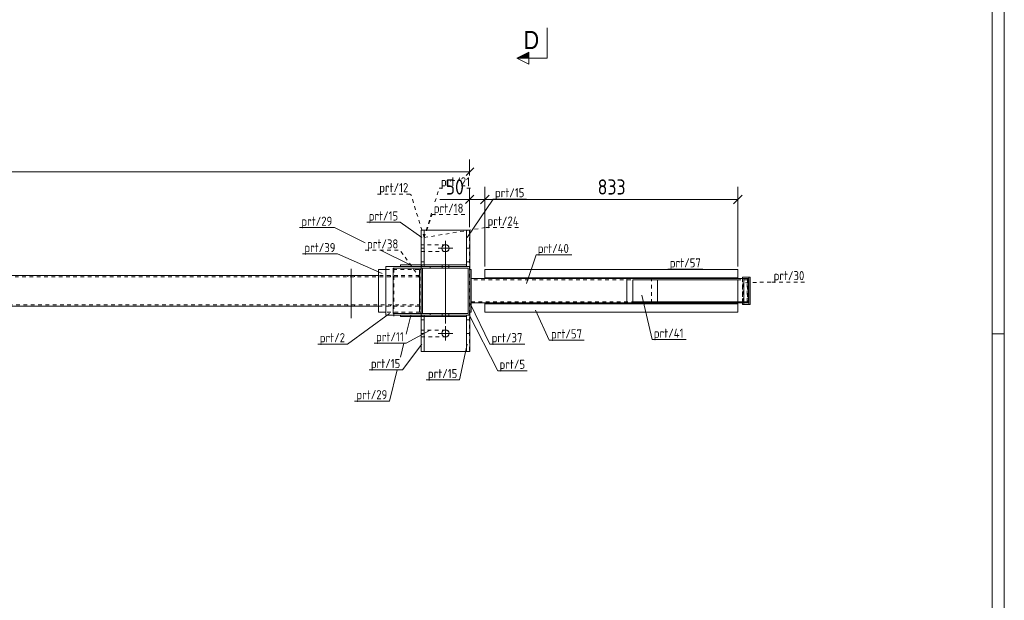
# Model space of a CAD drawing. Header units: millimetres. Extents: x 1 to 1188, y 1 to 840.
# Tile 5 of 7: x 864 to 1188, y 210 to 401. Entities that reach past the tile are written whole.
import ezdxf

# ---------------------------------------------------------------- set-up
doc = ezdxf.new("R2010")
doc.units = ezdxf.units.MM
doc.header["$LTSCALE"] = 0.6
doc.linetypes.add('XKITLINE00', pattern=[0])
doc.linetypes.add('XKITLINE02', pattern=[4, 2, -2])
for name, color, linetype, lineweight in [('Bolt', 7, 'Continuous', 0), ('DrawingSheet', 5, 'Continuous', 0), ('Part', 2, 'Continuous', 0), ('PartMark', 3, 'Continuous', 0), ('Section', 6, 'Continuous', 0), ('Z-DIMENSIONS', 1, 'Continuous', 0)]:
    doc.layers.add(name, color=color, linetype=linetype, lineweight=lineweight)
doc.styles.add('ARIAL', font='ARIAL.TTF')
doc.styles.add('ISOCPEUR', font='ISOCPEUR.TTF')

msp = doc.modelspace()

# ---------------------------------------------------------------- hatches: boundary and pattern name
at = {"layer": 'Section'}
msp.add_hatch(color=6, dxfattribs=at).paths.add_polyline_path([(1031.47, 388.73), (1027.47, 388.73), (1031.47, 390.73)], flags=17)

# ---------------------------------------------------------------- linework, layer by layer
at = {"layer": 'Bolt', "color": 4, "linetype": 'XKITLINE00', "lineweight": 0}
for p, q in [((1004, 328.59), (1004, 323.79)), ((1006.4, 326.19), (1001.6, 326.19)), ((1004, 301.44), (1004, 324.69)), ((973, 319.44), (973, 303.19)), ((1002.9, 320.19), (1002.9, 320.69)), ((1002.9, 319.69), (1002.9, 320.19)), ((1005.1, 320.19), (1005.1, 320.69)), ((1005.1, 319.69), (1005.1, 320.19)), ((971.9, 317.19), (971.9, 316.79)), ((974.1, 317.19), (974.1, 316.79)), ((971.9, 307.59), (971.9, 307.19)), ((974.1, 307.59), (974.1, 307.19)), ((1002.9, 304.19), (1002.9, 304.69)), ((1002.9, 303.69), (1002.9, 304.19)), ((1005.1, 304.19), (1005.1, 304.69)), ((1005.1, 303.69), (1005.1, 304.19)), ((1004, 295.79), (1004, 300.59)), ((1001.6, 298.19), (1006.4, 298.19))]:
    msp.add_line(p, q, dxfattribs=at)
at = {"layer": 'Bolt', "color": 4, "linetype": 'XKITLINE02', "lineweight": 0}
for p, q in [((987, 319.44), (987, 303.19)), ((985.9, 317.19), (985.9, 316.79)), ((988.1, 317.19), (988.1, 316.79)), ((985.9, 307.59), (985.9, 307.19)), ((988.1, 307.59), (988.1, 307.19))]:
    msp.add_line(p, q, dxfattribs=at)
at = {"layer": 'Bolt', "color": 4, "linetype": 'XKITLINE00', "lineweight": 0}
for centre in [(1004, 326.19), (1004, 298.19)]:
    msp.add_circle(centre, 1.2, dxfattribs=at)
at = {"layer": 'DrawingSheet', "color": 2, "linetype": 'XKITLINE00', "lineweight": 0}
for p, q in [((1188, 1), (1188, 840)), ((1188, 298), (1184, 298))]:
    msp.add_line(p, q, dxfattribs=at)
at = {"layer": 'DrawingSheet', "color": 3, "linetype": 'XKITLINE00', "lineweight": 0}
msp.add_line((1184, 5), (1184, 836), dxfattribs=at)
at = {"layer": 'Part', "color": 7, "linetype": 'XKITLINE02', "lineweight": 0}
for p, q in [((995.97, 327.29), (995.97, 332.19)), ((995.97, 332.19), (1011.94, 332.19)), ((995.97, 327.29), (995.97, 332.19)), ((995.97, 332.19), (1011.94, 332.19)), ((995.97, 327.29), (995.97, 332.19)), ((995.97, 332.19), (1011.94, 332.19)), ((995.97, 327.29), (995.97, 332.19)), ((995.97, 332.19), (1011.94, 332.19)), ((1011.97, 332.19), (995.97, 332.19)), ((996.97, 332.19), (995.97, 332.19)), ((1011.97, 332.19), (1010.97, 332.19)), ((1011.94, 332.19), (1011.94, 292.19)), ((1011.94, 332.19), (1011.94, 292.19)), ((1011.94, 332.19), (1011.94, 292.19)), ((1011.94, 332.19), (1011.94, 292.19)), ((1011.97, 332.19), (1011.97, 332.19)), ((1011.97, 292.19), (1011.97, 332.19)), ((1004.07, 327.29), (995.97, 327.29)), ((1004.07, 327.29), (995.97, 327.29)), ((1004.07, 327.29), (995.97, 327.29)), ((1004.07, 327.29), (995.97, 327.29)), ((995.97, 299.29), (995.97, 325.09)), ((995.97, 325.09), (1004.07, 325.09)), ((995.97, 299.29), (995.97, 325.09)), ((995.97, 325.09), (1004.07, 325.09)), ((995.97, 299.29), (995.97, 325.09)), ((995.97, 325.09), (1004.07, 325.09)), ((995.97, 299.29), (995.97, 325.09)), ((995.97, 325.09), (1004.07, 325.09)), ((1004.07, 327.29), (1004.49, 327.2)), ((1004.07, 327.29), (1004.49, 327.2)), ((1004.07, 327.29), (1004.49, 327.2)), ((1004.07, 327.29), (1004.49, 327.2)), ((1004.49, 325.17), (1004.07, 325.09)), ((1004.49, 325.17), (1004.07, 325.09)), ((1004.49, 325.17), (1004.07, 325.09)), ((1004.49, 325.17), (1004.07, 325.09)), ((1005.09, 326.61), (1005.17, 326.19)), ((1005.09, 326.61), (1005.17, 326.19)), ((1005.09, 326.61), (1005.17, 326.19)), ((1005.09, 326.61), (1005.17, 326.19)), ((1005.17, 326.19), (1005.09, 325.77)), ((1005.17, 326.19), (1005.09, 325.77)), ((1005.17, 326.19), (1005.09, 325.77)), ((1005.17, 326.19), (1005.09, 325.77)), ((995.97, 321.69), (996.97, 321.69)), ((1010.97, 321.69), (1011.97, 321.69)), ((984.39, 319.19), (995.58, 319.19)), ((995.47, 305.19), (995.47, 319.19)), ((995.97, 319.19), (995.47, 319.19)), ((995.47, 319.19), (995.47, 305.19)), ((995.47, 305.19), (995.47, 319.19)), ((995.58, 319.19), (995.58, 305.19)), ((995.97, 292.19), (995.97, 320.69)), ((995.97, 320.69), (995.97, 320.19)), ((996.97, 320.19), (995.97, 320.19)), ((995.97, 304.19), (995.97, 320.19)), ((995.97, 320.19), (995.97, 320.19)), ((995.97, 320.19), (999.01, 320.19)), ((995.97, 320.19), (995.97, 304.19)), ((995.97, 320.19), (1011.97, 320.19)), ((995.97, 305.19), (995.97, 319.19)), ((995.97, 305.19), (995.97, 319.19)), ((996.18, 320.19), (996.18, 320.69)), ((996.47, 319.69), (999.01, 319.69)), ((1011.47, 319.69), (996.47, 319.69)), ((996.97, 320.19), (996.97, 320.69)), ((996.97, 320.19), (996.97, 320.69)), ((996.97, 320.69), (996.97, 320.19)), ((1010.97, 320.19), (1010.97, 320.69)), ((1010.97, 320.69), (1010.97, 320.19)), ((1011.97, 320.19), (1010.97, 320.19)), ((1011.97, 320.19), (1011.97, 320.19)), ((995.47, 316.79), (75.5, 316.79)), ((995.47, 317.19), (981.98, 317.19)), ((995.47, 307.19), (995.47, 317.19)), ((1012.47, 308.19), (1012.47, 316.19)), ((1103.39, 315.79), (1012.47, 315.79)), ((1100.28, 316.19), (1016.97, 316.19)), ((1063.75, 316.19), (1103.48, 316.19)), ((1071.85, 308.19), (1071.85, 316.19)), ((1103.69, 315.79), (1100.3, 315.79)), ((1101.78, 316.19), (1101.78, 308.19)), ((1101.78, 308.19), (1101.78, 316.19)), ((1101.86, 308.59), (1101.86, 315.79)), ((1102.27, 307.69), (1102.27, 316.69)), ((1103.39, 308.59), (1103.39, 315.79)), ((1103.48, 315.79), (1103.48, 316.19)), ((1103.48, 316.19), (1103.48, 308.19)), ((1103.69, 315.79), (1103.69, 308.59)), ((1012.47, 308.59), (1103.39, 308.59)), ((1016.97, 308.19), (1100.28, 308.19)), ((1103.48, 308.19), (1063.75, 308.19)), ((1103.69, 308.59), (1100.3, 308.59)), ((1103.48, 308.19), (1103.48, 308.59)), ((75.5, 307.59), (995.47, 307.59)), ((981.98, 307.19), (995.47, 307.19)), ((995.58, 305.19), (984.39, 305.19)), ((995.47, 305.19), (995.97, 305.19)), ((996.97, 304.19), (995.97, 304.19)), ((995.97, 303.69), (995.97, 304.19)), ((995.97, 304.19), (999.01, 304.19)), ((995.97, 304.19), (1011.97, 304.19)), ((995.97, 302.69), (996.97, 302.69)), ((996.18, 303.69), (996.18, 304.19)), ((996.47, 304.69), (999.01, 304.69)), ((1011.47, 304.69), (996.47, 304.69)), ((996.97, 303.69), (996.97, 304.19)), ((996.97, 303.69), (996.97, 304.19)), ((996.97, 303.69), (996.97, 304.19)), ((1010.97, 303.69), (1010.97, 304.19)), ((1011.97, 304.19), (1010.97, 304.19)), ((1010.97, 303.69), (1010.97, 304.19)), ((1010.97, 302.69), (1011.97, 302.69)), ((1011.97, 304.19), (1011.97, 304.19)), ((1004.07, 299.29), (995.97, 299.29)), ((1004.07, 299.29), (995.97, 299.29)), ((1004.07, 299.29), (995.97, 299.29)), ((1004.07, 299.29), (995.97, 299.29)), ((1004.07, 299.29), (1004.49, 299.21)), ((1004.07, 299.29), (1004.49, 299.21)), ((1004.07, 299.29), (1004.49, 299.21)), ((1004.07, 299.29), (1004.49, 299.21)), ((1005.09, 298.61), (1005.17, 298.19)), ((1005.09, 298.61), (1005.17, 298.19)), ((1005.09, 298.61), (1005.17, 298.19)), ((1005.09, 298.61), (1005.17, 298.19)), ((995.97, 292.19), (995.97, 297.09)), ((995.97, 297.09), (1004.07, 297.09)), ((995.97, 292.19), (995.97, 297.09)), ((995.97, 297.09), (1004.07, 297.09)), ((995.97, 292.19), (995.97, 297.09)), ((995.97, 297.09), (1004.07, 297.09)), ((995.97, 292.19), (995.97, 297.09)), ((995.97, 297.09), (1004.07, 297.09)), ((1004.49, 297.18), (1004.07, 297.09)), ((1004.49, 297.18), (1004.07, 297.09)), ((1004.49, 297.18), (1004.07, 297.09)), ((1004.49, 297.18), (1004.07, 297.09)), ((1005.17, 298.19), (1005.09, 297.77)), ((1005.17, 298.19), (1005.09, 297.77)), ((1005.17, 298.19), (1005.09, 297.77)), ((1005.17, 298.19), (1005.09, 297.77)), ((1011.94, 292.19), (995.97, 292.19)), ((1011.94, 292.19), (995.97, 292.19)), ((1011.94, 292.19), (995.97, 292.19)), ((1011.94, 292.19), (995.97, 292.19)), ((995.97, 292.19), (1011.97, 292.19))]:
    msp.add_line(p, q, dxfattribs=at)
at = {"layer": 'Part', "color": 2, "linetype": 'XKITLINE00', "lineweight": 0}
for p, q in [((995.97, 332.19), (995.97, 332.19)), ((995.97, 332.19), (995.97, 332.19)), ((995.97, 320.69), (995.97, 332.19)), ((996.97, 332.19), (995.97, 332.19)), ((995.97, 332.19), (995.97, 320.69)), ((1010.97, 332.19), (996.97, 332.19)), ((996.97, 332.19), (996.97, 320.69)), ((1011.97, 332.19), (1010.97, 332.19)), ((1010.97, 332.19), (1010.97, 320.69)), ((1011.97, 332.19), (1011.97, 320.19)), ((995.97, 326.19), (996.97, 326.19)), ((1010.97, 326.19), (1011.97, 326.19)), ((981.98, 319.19), (981.98, 305.19)), ((984.39, 319.19), (981.98, 319.19)), ((984.39, 304.19), (984.39, 320.19)), ((984.39, 320.19), (999.01, 320.19)), ((984.39, 305.19), (984.39, 319.19)), ((999.01, 319.69), (986.79, 319.69)), ((986.79, 304.69), (986.79, 319.69)), ((1010.97, 320.69), (989.2, 320.69)), ((989.2, 320.69), (989.2, 320.19)), ((989.2, 320.19), (1010.97, 320.19)), ((996.47, 304.69), (996.47, 319.69)), ((996.47, 319.69), (996.47, 304.69)), ((999.01, 320.19), (999.01, 319.69)), ((999.01, 320.19), (1011.97, 320.19)), ((999.01, 319.69), (999.01, 320.19)), ((1011.47, 319.69), (999.01, 319.69)), ((1010.97, 320.19), (1010.97, 320.69)), ((1010.97, 320.19), (1010.97, 320.19)), ((1011.47, 319.69), (1011.47, 319.69)), ((1011.47, 304.69), (1011.47, 319.69)), ((1011.97, 320.19), (1011.97, 320.19)), ((1011.97, 304.19), (1011.97, 320.19)), ((1011.97, 305.19), (1011.97, 319.19)), ((1012.47, 319.19), (1011.97, 319.19)), ((1012.47, 319.19), (1012.47, 305.19)), ((1016.97, 316.19), (1016.97, 319.19)), ((1016.97, 319.19), (1100.28, 319.19)), ((1100.28, 319.19), (1100.28, 316.19)), ((981.98, 317.19), (75.5, 317.19)), ((1012.47, 316.19), (1063.75, 316.19)), ((1100.28, 316.49), (1016.97, 316.49)), ((1103.78, 316.19), (1063.75, 316.19)), ((1063.75, 308.19), (1063.75, 316.19)), ((1100.3, 315.79), (1065.67, 315.79)), ((1065.67, 308.59), (1065.67, 315.79)), ((1073.78, 308.59), (1073.78, 315.79)), ((1100.3, 308.59), (1100.3, 315.79)), ((1101.78, 316.69), (1101.78, 316.19)), ((1104.36, 316.69), (1101.78, 316.69)), ((1102.23, 308.19), (1102.23, 316.19)), ((1103.78, 308.19), (1103.78, 316.19)), ((1103.85, 307.69), (1103.85, 316.69)), ((1104.36, 307.69), (1104.36, 316.69)), ((1063.75, 308.19), (1012.47, 308.19)), ((1016.97, 305.19), (1016.97, 308.19)), ((1103.78, 308.19), (1063.75, 308.19)), ((1100.3, 308.59), (1065.67, 308.59)), ((1100.28, 308.19), (1100.28, 305.19)), ((1101.78, 307.69), (1101.78, 308.19)), ((981.98, 307.19), (75.5, 307.19)), ((981.98, 305.19), (984.39, 305.19)), ((1012.47, 305.19), (1011.97, 305.19)), ((1100.28, 307.89), (1016.97, 307.89)), ((1100.28, 305.19), (1016.97, 305.19)), ((1104.36, 307.69), (1101.78, 307.69)), ((999.01, 304.19), (984.39, 304.19)), ((986.79, 304.69), (999.01, 304.69)), ((1010.97, 304.19), (989.2, 304.19)), ((989.2, 304.19), (989.2, 303.69)), ((989.2, 303.69), (1010.97, 303.69)), ((995.97, 292.19), (995.97, 303.69)), ((996.97, 292.19), (996.97, 303.69)), ((999.01, 304.69), (999.01, 304.19)), ((999.01, 304.19), (999.01, 304.69)), ((999.01, 304.69), (1011.47, 304.69)), ((1011.97, 304.19), (999.01, 304.19)), ((1010.97, 303.69), (1010.97, 304.19)), ((1010.97, 303.69), (1010.97, 303.69)), ((1010.97, 292.19), (1010.97, 303.69)), ((1011.47, 304.69), (1011.47, 304.69)), ((1011.97, 292.19), (1011.97, 304.19)), ((1011.97, 304.19), (1011.97, 304.19)), ((995.97, 298.19), (996.97, 298.19)), ((1010.97, 298.19), (1011.97, 298.19)), ((996.97, 292.19), (995.97, 292.19)), ((995.97, 292.19), (995.97, 292.19)), ((995.97, 292.19), (1011.97, 292.19)), ((1011.97, 292.19), (1010.97, 292.19)), ((1011.97, 292.19), (1011.97, 292.19))]:
    msp.add_line(p, q, dxfattribs=at)
at = {"layer": 'Part', "color": 7, "linetype": 'XKITLINE02', "lineweight": 0}
for centre, start, end in [((1004.07, 326.19), 22.4992, 67.4975), ((1004.07, 326.19), 22.4992, 67.4975), ((1004.07, 326.19), 22.4992, 67.4975), ((1004.07, 326.19), 22.4992, 67.4975), ((1004.07, 326.19), 292.4975, 337.4992), ((1004.07, 326.19), 292.4975, 337.4992), ((1004.07, 326.19), 292.4975, 337.4992), ((1004.07, 326.19), 292.4975, 337.4992), ((1004.07, 298.19), 22.4915, 67.4907), ((1004.07, 298.19), 22.4915, 67.4907), ((1004.07, 298.19), 22.4915, 67.4907), ((1004.07, 298.19), 22.4915, 67.4907), ((1004.07, 298.19), 292.4954, 337.4931), ((1004.07, 298.19), 292.4954, 337.4931), ((1004.07, 298.19), 292.4954, 337.4931), ((1004.07, 298.19), 292.4954, 337.4931)]:
    msp.add_arc(centre, 1.1, start, end, dxfattribs=at)
at = {"layer": 'PartMark', "color": 7, "linetype": 'XKITLINE02', "lineweight": 0}
for p, q in [((981.59, 344.04), (992.58, 344.04)), ((996.98, 329.71), (992.58, 344.04)), ((1000.54, 341.47), (1001.9, 345.97)), ((1001.9, 345.97), (1003.05, 345.97)), ((1011.07, 345.97), (1012.9, 345.97)), ((996.98, 329.71), (999.57, 338.27)), ((996.98, 329.71), (999.57, 337.27)), ((999.57, 337.27), (1010.57, 337.27)), ((996.98, 329.71), (1017.27, 333.05)), ((1017.27, 333.05), (1029.04, 333.05)), ((977.59, 325.52), (989.1, 325.52)), ((995.6, 316.36), (989.1, 325.52)), ((1102.76, 314.86), (1111.46, 315.09)), ((1111.46, 315.09), (1122.97, 315.09))]:
    msp.add_line(p, q, dxfattribs=at)
at = {"layer": 'PartMark', "color": 7, "linetype": 'XKITLINE00', "lineweight": 0}
for p, q in [((1011.2, 329.76), (1019.7, 342.38)), ((1019.7, 342.38), (1030.7, 342.38)), ((978.13, 334.73), (989.13, 334.73)), ((996.2, 329.76), (989.13, 334.73)), ((955.96, 332.99), (967.47, 332.99)), ((977.59, 328), (967.47, 332.99)), ((956.95, 324.31), (968.46, 324.31)), ((983.18, 317.91), (968.46, 324.31)), ((992.58, 320.59), (982.61, 325.52)), ((1030.7, 314.56), (1033.81, 324.05)), ((1033.81, 324.05), (1045.58, 324.05)), ((1077.27, 319.29), (1088.78, 319.29)), ((1012.1, 308.02), (1018.6, 294.66)), ((1068.65, 310.8), (1072.01, 296.14)), ((985.59, 304.77), (971.73, 294.67)), ((1033.66, 305.82), (1038.16, 295.93)), ((992.58, 304.09), (991.05, 297.9)), ((1011.7, 304.46), (1021.2, 285.91)), ((998.78, 299.16), (991.05, 294.99)), ((1038.16, 295.93), (1049.68, 295.93)), ((1072.01, 296.14), (1083.27, 296.14)), ((962.03, 294.67), (971.73, 294.67)), ((980.57, 294.99), (991.05, 294.99)), ((990.33, 294.99), (989.18, 290.36)), ((996.2, 294.62), (989.83, 286.16)), ((1011.2, 294.62), (1008.61, 282.86)), ((1018.6, 294.66), (1030.11, 294.66)), ((978.84, 286.16), (989.83, 286.16)), ((988.14, 286.16), (985.6, 275.91)), ((1021.2, 285.91), (1030.91, 285.91)), ((997.61, 282.86), (1008.61, 282.86)), ((974.08, 275.91), (985.6, 275.91))]:
    msp.add_line(p, q, dxfattribs=at)
at = {"layer": 'Section', "color": 6, "linetype": 'XKITLINE00', "lineweight": 0}
for p, q in [((1037.47, 388.73), (1037.47, 398.73)), ((1027.47, 388.73), (1031.47, 390.73)), ((1031.47, 390.73), (1031.47, 386.73)), ((1031.47, 386.73), (1027.47, 388.73)), ((1037.47, 388.73), (1027.47, 388.73))]:
    msp.add_line(p, q, dxfattribs=at)
at = {"layer": 'Z-DIMENSIONS', "color": 7, "linetype": 'XKITLINE00', "lineweight": 0}
for p, q in [((1011.94, 350.17), (1011.94, 355.39)), ((75.5, 351.29), (1011.94, 351.29)), ((1013.35, 352.71), (1010.81, 350.17)), ((1013.35, 343.67), (1010.57, 340.89)), ((1011.94, 333.19), (1011.94, 345.97)), ((1011.94, 333.19), (1011.94, 345.97)), ((1018.39, 343.67), (1015.56, 340.85)), ((1018.39, 343.67), (1015.56, 340.85)), ((1016.97, 320.19), (1016.97, 346.36)), ((1016.97, 320.19), (1016.97, 346.36)), ((1101.69, 343.67), (1098.86, 340.85)), ((1100.28, 320.19), (1100.28, 346.36)), ((1011.94, 342.26), (1002.17, 342.26)), ((1011.94, 342.26), (1002.17, 342.26)), ((1011.94, 342.26), (1016.97, 342.26)), ((1016.97, 342.26), (1100.28, 342.26))]:
    msp.add_line(p, q, dxfattribs=at)
at = {"layer": 'Z-DIMENSIONS', "color": 3}
for p in [(1011.94, 351.29), (1011.94, 342.26), (1016.97, 342.26), (1016.97, 342.26), (1100.28, 342.26)]:
    msp.add_point(p, dxfattribs=at)

# ---------------------------------------------------------------- texts
at = {"layer": 'PartMark', "color": 3, "style": 'ISOCPEUR', "width": 0.85}
for s, p in [('prt/12', (982.19, 344.64)), ('prt/21', (1002.5, 346.57)), ('prt/15', (1020.3, 342.98)), ('prt/18', (1000.17, 337.87)), ('prt/15', (978.73, 335.33)), ('prt/29', (956.56, 333.59)), ('prt/24', (1017.87, 333.65)), ('prt/39', (957.55, 324.91)), ('prt/38', (978.19, 326.12)), ('prt/40', (1034.41, 324.65)), ('prt/57', (1077.87, 319.89)), ('prt/30', (1112.06, 315.69)), ('prt/2', (962.63, 295.27)), ('prt/11', (981.17, 295.59)), ('prt/37', (1019.2, 295.26)), ('prt/57', (1038.76, 296.53)), ('prt/41', (1072.61, 296.74)), ('prt/15', (979.44, 286.76)), ('prt/5', (1021.8, 286.51)), ('prt/15', (998.21, 283.46)), ('prt/29', (974.68, 276.51))]:
    msp.add_text(s, height=3, dxfattribs=at).set_placement(p)
at = {"layer": 'Section', "color": 6, "style": 'ARIAL', "width": 0.85}
msp.add_text('D', height=6, dxfattribs=at).set_placement((1029.7, 391.73))
at = {"layer": 'Z-DIMENSIONS', "color": 3, "style": 'ISOCPEUR', "width": 0.85}
for s, p in [('50', (1004.05, 343.86)), ('833', (1054.11, 343.86))]:
    msp.add_text(s, height=5, dxfattribs=at).set_placement(p)

doc.saveas('drawing.dxf')
